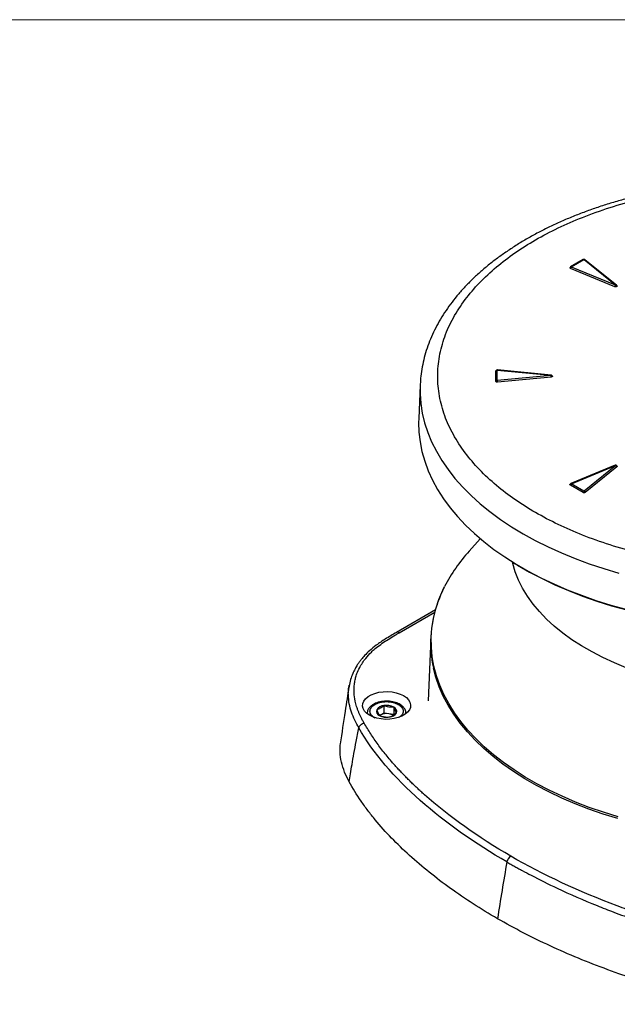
# Model space of a CAD drawing. Header units: millimetres. Extents: x 0 to 864, y 0 to 559.
# Tile 9 of 10: x 648 to 732, y 420 to 559. Entities that reach past the tile are written whole.
import ezdxf

# ---------------------------------------------------------------- set-up
doc = ezdxf.new("R2010")
doc.units = ezdxf.units.MM

msp = doc.modelspace()

# ---------------------------------------------------------------- linework, layer by layer
at = {"color": 7, "linetype": 'Continuous', "lineweight": 18}
msp.add_line((0, 558.8), (863.6, 558.8), dxfattribs=at)
for p, q in [((727.34, 524.89), (725.55, 523.86)), ((725.65, 523.85), (727.44, 524.88)), ((727.45, 524.88), (731.92, 521.27)), ((732.05, 521.26), (727.58, 524.87)), ((731.8, 521.05), (725.54, 523.63)), ((731.91, 521.26), (725.66, 523.84)), ((714.99, 509.13), (715, 509.16)), ((714.99, 507.67), (714.99, 509.13)), ((715.18, 507.79), (715.18, 509.25)), ((715.19, 509.26), (722.77, 508.53)), ((722.77, 508.52), (715.19, 507.79)), ((722.79, 508.56), (715.21, 509.29)), ((722.81, 508.29), (715.22, 507.56)), ((704.28, 507.14), (704.08, 502.42)), ((704.29, 507.27), (704.28, 507.14)), ((731.84, 495.81), (725.58, 493.23)), ((725.66, 493.2), (731.91, 495.78)), ((731.92, 495.78), (727.45, 492.17)), ((732.08, 495.59), (727.61, 491.98)), ((727.31, 491.97), (725.52, 493)), ((727.44, 492.17), (725.65, 493.2)), ((712.79, 485.43), (711.22, 483.68)), ((717.51, 482.03), (717.72, 481.9)), ((706.44, 475.37), (700.94, 472.19)), ((701.34, 472.15), (706.35, 475.04)), ((705.78, 471.36), (705.42, 462.52)), ((694.25, 464.63), (694.28, 464.74)), ((694.25, 464.59), (694.25, 464.63)), ((696.79, 460.72), (696.79, 460.7)), ((699.17, 460.79), (698.66, 460.49)), ((699.17, 461.85), (699.17, 460.79)), ((699.87, 460.68), (699.17, 460.79)), ((700.56, 461.63), (700.56, 460.57)), ((702.29, 460.75), (702.29, 460.72)), ((702.29, 460.7), (702.29, 460.72)), ((698.66, 460.49), (698.57, 460.44)), ((698.66, 460.49), (698.58, 460.44)), ((700.56, 460.57), (699.87, 460.68))]:
    msp.add_line(p, q)
at = {"flags": 128}
for points in [[(715.21, 509.29), (715.21, 509.29), (715.2, 509.29), (715.2, 509.27), (715.19, 509.26)], [(704.28, 507.14), (704.28, 505.92), (704.38, 504.54), (704.59, 503.17), (704.92, 501.81), (705.36, 500.45), (705.91, 499.11), (706.58, 497.79), (707.35, 496.49), (708.23, 495.21), (709.21, 493.96), (710.3, 492.73), (711.49, 491.54), (712.77, 490.38), (714.15, 489.26), (715.63, 488.17), (717.19, 487.13), (718.83, 486.14)], [(704.08, 502.42), (704.07, 501.88), (704.11, 500.5), (704.27, 499.12), (704.54, 497.74), (704.93, 496.38), (705.43, 495.03), (706.04, 493.69), (706.76, 492.37), (707.59, 491.08), (708.52, 489.81), (709.56, 488.56), (710.71, 487.35), (711.95, 486.16), (713.29, 485.02), (714.72, 483.91), (716.24, 482.85), (717.85, 481.82), (719.55, 480.85), (721.32, 479.92), (723.17, 479.04), (725.08, 478.21), (727.07, 477.44), (729.11, 476.72), (731.22, 476.06), (733.37, 475.46)], [(718.83, 486.14), (720.56, 485.19), (722.36, 484.29), (724.24, 483.44), (726.18, 482.64), (728.19, 481.9), (730.26, 481.21), (732.38, 480.58)], [(733.42, 467.19), (731.74, 467.89), (730.12, 468.63), (728.58, 469.43), (727.11, 470.27), (725.73, 471.16), (724.44, 472.1), (723.24, 473.07), (722.14, 474.08), (721.14, 475.13), (720.24, 476.2), (719.45, 477.31), (718.76, 478.43), (718.18, 479.58), (717.72, 480.75), (717.37, 481.92), (717.32, 482.15)], [(717.72, 481.9), (718.06, 481.69), (719.75, 480.72), (721.51, 479.8), (723.34, 478.92), (725.25, 478.1), (727.22, 477.33), (729.26, 476.62), (731.35, 475.96), (733.49, 475.37)], [(732.25, 446.12), (730.19, 446.76), (728.17, 447.46), (726.22, 448.21), (724.34, 449.02), (722.53, 449.88), (720.79, 450.79), (719.13, 451.75), (717.55, 452.75), (716.06, 453.8), (714.66, 454.89), (713.35, 456.01), (712.14, 457.18), (711.03, 458.37), (710.02, 459.59), (709.12, 460.84), (708.32, 462.12), (707.63, 463.41), (707.05, 464.73), (706.59, 466.06), (706.23, 467.4), (705.99, 468.74), (705.87, 470.1), (705.85, 471.45), (705.96, 472.81), (706.17, 474.16), (706.5, 475.5), (706.95, 476.83), (707.5, 478.15), (707.75, 478.66)], [(732.22, 445.87), (730.15, 446.51), (728.13, 447.21), (726.18, 447.96), (724.29, 448.77), (722.47, 449.64), (720.73, 450.55), (719.07, 451.51), (717.49, 452.51), (715.99, 453.56), (714.59, 454.65), (713.28, 455.78), (712.07, 456.94), (710.96, 458.14), (709.95, 459.37), (709.04, 460.62), (708.24, 461.9), (707.55, 463.2), (706.97, 464.51), (706.51, 465.84), (706.16, 467.14)], [(701.95, 463.25), (702.35, 462.97), (702.65, 462.65), (702.85, 462.31), (702.94, 461.95), (702.91, 461.59), (702.77, 461.24), (702.51, 460.9), (702.16, 460.61), (701.71, 460.35), (701.2, 460.14), (700.62, 460), (700.01, 459.91), (699.38, 459.9), (698.76, 459.95), (698.17, 460.06), (697.62, 460.24), (697.14, 460.47), (696.74, 460.75), (696.43, 461.07), (696.23, 461.41), (696.15, 461.77), (696.17, 462.13), (696.32, 462.48), (696.57, 462.81), (696.93, 463.11), (697.37, 463.37), (697.89, 463.57), (698.46, 463.72), (699.07, 463.8), (699.7, 463.82), (700.32, 463.77), (700.92, 463.65), (701.46, 463.48), (701.95, 463.25)]]:
    msp.add_lwpolyline(points, dxfattribs=at)
for centre, radius, start, end in [((727.38, 524.8), 0.101, 54.6374, 114.0521), ((727.51, 524.77), 0.122, 55.3373, 117.5994), ((715.17, 509.06), 0.197, 86.735, 157.8908), ((715.17, 507.6), 0.197, 86.735, 157.8908), ((714.08, 507.52), 1.15, 1.9104, 13.6668), ((728.5, 468.02), 23.32, 137.8315, 152.8556), ((722.13, 470.72), 16.36, 161.109, 192.6096), ((701.1, 471.83), 0.395, 53.7688, 114.8999), ((698.75, 461.05), 0.635, 160.539, 249.2579), ((699.25, 460.53), 1.32, 93.4335, 146.5611), ((699.54, 458.79), 1.92, 80.2289, 117.3572), ((699.54, 459.66), 2.22, 62.6428, 99.7711), ((699.84, 461.55), 1.32, 273.4335, 326.5611), ((700.34, 461.04), 0.635, 340.539, 69.2579), ((699.54, 462.42), 2.22, 242.6428, 279.7711), ((699.66, 459.12), 1.57, 58.9168, 82.3243), ((717.78, 439.51), 1.25, 122.9319, 169.5418)]:
    msp.add_arc(centre, radius, start, end)
for points, knots in [([(753.99, 536.12), (753.21, 536.11), (752.12, 536.11), (750.51, 536.05), (749.14, 535.99), (747.52, 535.88), (745.82, 535.73), (744.05, 535.53), (742.23, 535.3), (740.39, 535.01), (738.53, 534.67), (736.67, 534.29), (734.82, 533.86), (732.98, 533.38), (731.16, 532.85), (729.37, 532.28), (727.61, 531.65), (725.89, 530.99), (724.21, 530.27), (722.57, 529.52), (720.98, 528.71), (719.45, 527.87), (717.97, 526.99), (716.56, 526.06), (715.2, 525.1), (713.91, 524.1), (712.69, 523.06), (711.55, 521.99), (710.47, 520.89), (709.48, 519.75), (708.56, 518.59), (707.73, 517.39), (706.98, 516.17), (706.31, 514.93), (705.74, 513.66), (705.25, 512.37), (704.86, 511.07), (704.57, 509.74), (704.37, 508.48), (704.32, 507.66), (704.3, 507.29)], [0, 0, 0, 0, 0.030845, 0.043248, 0.063844, 0.085206, 0.108103, 0.13198, 0.156615, 0.181831, 0.207501, 0.233532, 0.259856, 0.286418, 0.313178, 0.340104, 0.367169, 0.394354, 0.421642, 0.44902, 0.476476, 0.504, 0.531586, 0.559225, 0.586911, 0.614636, 0.642393, 0.670177, 0.697979, 0.725795, 0.753618, 0.781443, 0.809268, 0.837096, 0.864931, 0.892787, 0.920684, 0.948649, 0.976718, 1, 1, 1, 1]), ([(787.38, 527.68), (786.36, 528.27), (784.23, 529.39), (780.71, 530.92), (776.89, 532.29), (772.72, 533.47), (768.3, 534.43), (763.65, 535.13), (758.86, 535.57), (753.99, 535.71), (749.12, 535.57), (744.33, 535.13), (739.68, 534.43), (735.26, 533.47), (731.09, 532.29), (727.26, 530.92), (723.75, 529.39), (720.55, 527.7), (717.64, 525.86), (714.97, 523.83), (712.61, 521.62), (710.56, 519.21), (708.9, 516.66), (707.68, 513.98), (706.93, 511.21), (706.69, 508.4), (706.93, 505.59), (707.68, 502.83), (708.9, 500.14), (710.56, 497.59), (712.61, 495.18), (714.97, 492.97), (717.64, 490.94), (720.55, 489.1), (723.75, 487.42), (727.26, 485.88), (731.09, 484.51), (735.26, 483.33), (739.68, 482.37), (744.33, 481.67), (749.12, 481.24), (753.99, 481.09), (758.86, 481.24), (763.65, 481.67), (768.3, 482.37), (772.72, 483.33), (776.89, 484.51), (780.71, 485.88), (784.23, 487.42), (787.43, 489.1), (790.34, 490.94), (793, 492.97), (795.37, 495.18), (797.42, 497.59), (799.07, 500.14), (800.29, 502.83), (801.04, 505.59), (801.29, 508.4), (801.04, 511.21), (800.29, 513.98), (799.07, 516.66), (797.42, 519.21), (795.37, 521.62), (793, 523.83), (790.34, 525.86), (788.4, 527.09), (787.38, 527.68)], [0, 0, 0, 0, 0.014562, 0.029124, 0.04456, 0.059997, 0.076076, 0.092156, 0.108577, 0.125, 0.141421, 0.157844, 0.173923, 0.190003, 0.205439, 0.220876, 0.235437, 0.25, 0.264561, 0.279124, 0.29456, 0.309997, 0.326076, 0.342156, 0.358577, 0.375, 0.391421, 0.407844, 0.423923, 0.440003, 0.455439, 0.470876, 0.485437, 0.5, 0.514561, 0.529124, 0.54456, 0.559997, 0.576076, 0.592156, 0.608577, 0.625, 0.641421, 0.657844, 0.673923, 0.690003, 0.705439, 0.720876, 0.735437, 0.75, 0.764561, 0.779124, 0.79456, 0.809997, 0.826076, 0.842156, 0.858577, 0.875, 0.891421, 0.907844, 0.923923, 0.940003, 0.955439, 0.970876, 0.985437, 1, 1, 1, 1]), ([(727.58, 524.87), (727.56, 524.88), (727.53, 524.9), (727.47, 524.92), (727.42, 524.92), (727.38, 524.91), (727.36, 524.9), (727.36, 524.9)], [0, 0, 0, 0, 0.229553, 0.487015, 0.771959, 0.921183, 1, 1, 1, 1]), ([(725.54, 523.63), (725.53, 523.63), (725.51, 523.65), (725.47, 523.68), (725.46, 523.72), (725.46, 523.75), (725.48, 523.77), (725.48, 523.78)], [0, 0, 0, 0, 0.135796, 0.389141, 0.616697, 0.858714, 1, 1, 1, 1]), ([(725.55, 523.86), (725.54, 523.84), (725.52, 523.82), (725.49, 523.79), (725.48, 523.78)], [0, 0, 0, 0, 0.652176, 1, 1, 1, 1]), ([(725.54, 523.85), (725.55, 523.85), (725.57, 523.87), (725.61, 523.87), (725.64, 523.86), (725.65, 523.85)], [0, 0, 0, 0, 0.3100877, 0.6550438, 1, 1, 1, 1]), ([(725.66, 523.84), (725.65, 523.83), (725.63, 523.81), (725.6, 523.78), (725.57, 523.73), (725.55, 523.68), (725.55, 523.65), (725.54, 523.63)], [0, 0, 0, 0, 0.199459, 0.400007, 0.599715, 0.800965, 1, 1, 1, 1]), ([(725.65, 523.85), (725.65, 523.85), (725.65, 523.85), (725.65, 523.84), (725.66, 523.84)], [0, 0, 0, 0, 0.499891, 1, 1, 1, 1]), ([(731.8, 521.05), (731.8, 521.07), (731.81, 521.09), (731.82, 521.14), (731.85, 521.18), (731.87, 521.22), (731.89, 521.25), (731.91, 521.26), (731.91, 521.26)], [0, 0, 0, 0, 0.179148, 0.36155, 0.54258, 0.721453, 0.899872, 1, 1, 1, 1]), ([(732.09, 521.19), (732.1, 521.19), (732.12, 521.17), (732.12, 521.13), (732.1, 521.09), (732.06, 521.06), (732, 521.04), (731.94, 521.03), (731.87, 521.03), (731.82, 521.04), (731.8, 521.05), (731.8, 521.05)], [0, 0, 0, 0, 0.067348, 0.209875, 0.335679, 0.465207, 0.594554, 0.723887, 0.853281, 0.978817, 1, 1, 1, 1]), ([(731.91, 521.26), (731.91, 521.26), (731.92, 521.26), (731.92, 521.26), (731.92, 521.27), (731.92, 521.27), (731.92, 521.27)], [0, 0, 0, 0, 0.247029, 0.494057, 0.725049, 1, 1, 1, 1]), ([(731.92, 521.27), (731.94, 521.27), (731.96, 521.28), (732, 521.28), (732.04, 521.27), (732.06, 521.25), (732.07, 521.22), (732.08, 521.21)], [0, 0, 0, 0, 0.199464, 0.396268, 0.595126, 0.798157, 1, 1, 1, 1]), ([(732.11, 521.14), (732.11, 521.15), (732.11, 521.17), (732.08, 521.22), (732.05, 521.26), (732.03, 521.27), (732.02, 521.28)], [0, 0, 0, 0, 0.113279, 0.489684, 0.876099, 1, 1, 1, 1]), ([(715.21, 509.29), (715.2, 509.29), (715.18, 509.29), (715.14, 509.29), (715.08, 509.27), (715.03, 509.22), (715.01, 509.18), (715, 509.16)], [0, 0, 0, 0, 0.113937, 0.237487, 0.499174, 0.759687, 1, 1, 1, 1]), ([(722.79, 508.56), (722.79, 508.56), (722.78, 508.56), (722.78, 508.54), (722.77, 508.53)], [0, 0, 0, 0, 0.470302, 1, 1, 1, 1]), ([(722.77, 508.52), (722.77, 508.52), (722.78, 508.52), (722.78, 508.52), (722.78, 508.53), (722.78, 508.53), (722.77, 508.53)], [0, 0, 0, 0, 0.247029, 0.494057, 0.725049, 1, 1, 1, 1]), ([(722.81, 508.29), (722.8, 508.3), (722.8, 508.33), (722.8, 508.38), (722.79, 508.43), (722.79, 508.47), (722.78, 508.5), (722.78, 508.52), (722.77, 508.52)], [0, 0, 0, 0, 0.179148, 0.36155, 0.54258, 0.721453, 0.899872, 1, 1, 1, 1]), ([(722.97, 508.42), (722.96, 508.44), (722.94, 508.48), (722.89, 508.53), (722.84, 508.56), (722.8, 508.56), (722.79, 508.56)], [0, 0, 0, 0, 0.278908, 0.562929, 0.859757, 1, 1, 1, 1]), ([(722.96, 508.43), (722.97, 508.42), (722.98, 508.4), (722.96, 508.36), (722.93, 508.33), (722.88, 508.3), (722.83, 508.29), (722.81, 508.29), (722.81, 508.29)], [0, 0, 0, 0, 0.143767, 0.350859, 0.557928, 0.765095, 0.966084, 1, 1, 1, 1]), ([(715.22, 507.56), (715.17, 507.55), (715.11, 507.56), (715.01, 507.61), (714.99, 507.64), (714.99, 507.67)], [0, 0, 0, 0, 0.5, 0.5, 1, 1, 1, 1]), ([(731.84, 495.8), (731.84, 495.81), (731.85, 495.81), (731.87, 495.81), (731.9, 495.79), (731.91, 495.78)], [0, 0, 0, 0, 0.078296, 0.539148, 1, 1, 1, 1]), ([(732.11, 495.69), (732.11, 495.69), (732.1, 495.71), (732.08, 495.74), (732.04, 495.77), (732, 495.8), (731.95, 495.82), (731.9, 495.82), (731.87, 495.81), (731.85, 495.81)], [0, 0, 0, 0, 0.033038, 0.192822, 0.352079, 0.51297, 0.675767, 0.842552, 1, 1, 1, 1]), ([(731.92, 495.78), (731.92, 495.78), (731.92, 495.78), (731.92, 495.78), (731.92, 495.79), (731.91, 495.78), (731.91, 495.78)], [0, 0, 0, 0, 0.247029, 0.494057, 0.725049, 1, 1, 1, 1]), ([(732.08, 495.59), (732.07, 495.61), (732.07, 495.63), (732.04, 495.68), (732.01, 495.71), (731.98, 495.75), (731.95, 495.77), (731.93, 495.78), (731.92, 495.78)], [0, 0, 0, 0, 0.179148, 0.36155, 0.54258, 0.721453, 0.899872, 1, 1, 1, 1]), ([(732.11, 495.69), (732.11, 495.68), (732.12, 495.66), (732.11, 495.63), (732.09, 495.61), (732.08, 495.59), (732.08, 495.59)], [0, 0, 0, 0, 0.15581, 0.551421, 0.935234, 1, 1, 1, 1]), ([(725.52, 493), (725.51, 493), (725.49, 493.02), (725.46, 493.05), (725.46, 493.09), (725.47, 493.12), (725.49, 493.14), (725.49, 493.14)], [0, 0, 0, 0, 0.142074, 0.407131, 0.645207, 0.898413, 1, 1, 1, 1]), ([(725.58, 493.23), (725.56, 493.21), (725.53, 493.18), (725.5, 493.15), (725.49, 493.14)], [0, 0, 0, 0, 0.657134, 1, 1, 1, 1]), ([(725.65, 493.2), (725.64, 493.19), (725.62, 493.17), (725.58, 493.14), (725.55, 493.09), (725.53, 493.05), (725.52, 493.01), (725.52, 493)], [0, 0, 0, 0, 0.199459, 0.400007, 0.599715, 0.800965, 1, 1, 1, 1]), ([(725.58, 493.23), (725.58, 493.23), (725.59, 493.23), (725.62, 493.23), (725.64, 493.21), (725.66, 493.2)], [0, 0, 0, 0, 0.078296, 0.539148, 1, 1, 1, 1]), ([(725.66, 493.21), (725.65, 493.2), (725.65, 493.2), (725.65, 493.2), (725.65, 493.2)], [0, 0, 0, 0, 0.499891, 1, 1, 1, 1]), ([(727.31, 491.97), (727.31, 492.01), (727.33, 492.05), (727.38, 492.12), (727.41, 492.15), (727.44, 492.17)], [0, 0, 0, 0, 0.5, 0.5, 1, 1, 1, 1]), ([(727.61, 491.98), (727.59, 491.97), (727.57, 491.96), (727.52, 491.94), (727.49, 491.93), (727.43, 491.93), (727.41, 491.93), (727.35, 491.94), (727.33, 491.95), (727.31, 491.97)], [0, 0, 0, 0, 0.25, 0.25, 0.5, 0.5, 0.75, 0.75, 1, 1, 1, 1]), ([(727.44, 492.17), (727.44, 492.17), (727.45, 492.17), (727.45, 492.17), (727.45, 492.17)], [0, 0, 0, 0, 0.4998907, 1, 1, 1, 1]), ([(727.45, 492.17), (727.47, 492.16), (727.5, 492.15), (727.53, 492.11), (727.57, 492.07), (727.6, 492.03), (727.6, 492), (727.61, 491.98)], [0, 0, 0, 0, 0.199459, 0.400007, 0.599715, 0.800965, 1, 1, 1, 1]), ([(707.71, 478.6), (707.67, 478.51), (707.42, 478.04), (707.06, 477.21), (706.79, 476.45), (706.67, 476.1)], [0, 0, 0, 0, 0.100455, 0.582124, 1, 1, 1, 1]), ([(700.94, 472.19), (700.4, 471.88), (699.41, 471.3), (698.13, 470.44), (697.16, 469.65), (696.47, 468.96), (696.01, 468.43), (695.67, 467.98), (695.38, 467.55), (695.06, 467), (694.73, 466.32), (694.43, 465.51), (694.31, 464.92), (694.25, 464.6)], [0, 0, 0, 0, 0.152991, 0.286659, 0.39955, 0.491778, 0.563145, 0.607368, 0.65764, 0.722154, 0.800806, 0.893336, 1, 1, 1, 1]), ([(696.37, 459.37), (696.3, 459.5), (696.16, 459.76), (695.96, 460.14), (695.77, 460.53), (695.6, 460.92), (695.45, 461.31), (695.31, 461.7), (695.2, 462.09), (695.04, 462.75), (694.92, 463.68), (694.95, 464.67), (695.09, 465.47), (695.22, 465.97), (695.42, 466.56), (695.8, 467.39), (696.46, 468.41), (697.26, 469.3), (697.99, 469.95), (698.71, 470.51), (699.55, 471.07), (700.3, 471.54), (700.9, 471.89), (701.2, 472.07), (701.34, 472.15)], [0, 0, 0, 0, 0.028975, 0.057858, 0.086653, 0.115366, 0.144007, 0.172593, 0.201141, 0.229678, 0.315101, 0.401325, 0.444232, 0.487083, 0.509778, 0.572796, 0.672591, 0.743863, 0.78677, 0.839957, 0.89316, 0.946505, 0.976583, 1, 1, 1, 1]), ([(694.24, 464.59), (694.05, 463.41), (693.6, 460.68), (693.22, 457.97), (693, 456.44)], [0, 0, 0, 0, 0.434429, 1, 1, 1, 1]), ([(695.62, 458.7), (695.43, 459.06), (695.02, 459.79), (694.56, 460.92), (694.23, 462.11), (694.13, 463.33), (694.13, 464.17), (694.24, 464.59), (694.25, 464.59)], [0, 0, 0, 0, 0.188824, 0.382644, 0.582611, 0.788078, 0.997119, 1, 1, 1, 1]), ([(702.29, 460.72), (702.26, 460.91), (702.22, 461.25), (701.86, 461.72), (701.34, 462.09), (700.61, 462.37), (699.73, 462.5), (698.79, 462.44), (698.06, 462.23), (697.53, 461.95), (697.16, 461.64), (696.86, 461.22), (696.81, 460.89), (696.79, 460.72)], [0, 0, 0, 0, 0.096651, 0.172086, 0.270741, 0.368179, 0.476801, 0.587364, 0.698616, 0.760388, 0.831062, 0.910965, 1, 1, 1, 1]), ([(697.88, 460.08), (697.69, 460.22), (697.41, 460.42), (697.22, 460.77), (697.18, 461.04), (697.22, 461.32), (697.41, 461.66), (697.84, 462.02), (698.47, 462.27), (699.06, 462.38), (699.54, 462.41), (700.02, 462.38), (700.61, 462.27), (701.24, 462.02), (701.67, 461.66), (701.86, 461.32), (701.91, 461.04), (701.86, 460.77), (701.71, 460.47), (701.49, 460.31), (701.36, 460.22)], [0, 0, 0, 0, 0.081917, 0.126463, 0.171058, 0.215603, 0.260198, 0.342116, 0.424033, 0.468578, 0.513173, 0.557719, 0.602314, 0.684231, 0.766148, 0.810694, 0.855289, 0.899834, 0.94443, 1, 1, 1, 1]), ([(699.17, 461.85), (699, 461.7), (698.83, 461.56), (698.49, 461.36), (698.31, 461.3), (698.15, 461.26)], [0, 0, 0, 0, 0.5, 0.5, 1, 1, 1, 1]), ([(698.15, 461.26), (698.21, 461.07), (698.27, 460.9), (698.4, 460.63), (698.46, 460.53), (698.52, 460.45)], [0, 0, 0, 0, 0.5, 0.5, 1, 1, 1, 1]), ([(700.56, 461.63), (700.33, 461.61), (700.1, 461.61), (699.63, 461.68), (699.4, 461.76), (699.17, 461.85)], [0, 0, 0, 0, 0.5, 0.5, 1, 1, 1, 1]), ([(699.92, 460.24), (700.08, 460.28), (700.25, 460.34), (700.6, 460.54), (700.77, 460.67), (700.94, 460.83)], [0, 0, 0, 0, 0.5, 0.5, 1, 1, 1, 1]), ([(700.94, 460.83), (700.87, 460.9), (700.81, 461), (700.69, 461.27), (700.62, 461.44), (700.56, 461.63)], [0, 0, 0, 0, 0.5, 0.5, 1, 1, 1, 1]), ([(695.62, 458.7), (695.64, 458.77), (695.67, 458.85), (695.76, 458.99), (695.82, 459.07), (695.96, 459.19), (696.04, 459.25), (696.2, 459.33), (696.29, 459.36), (696.37, 459.37)], [0, 0, 0, 0, 0.25, 0.25, 0.5, 0.5, 0.75, 0.75, 1, 1, 1, 1]), ([(704.9, 449.25), (704.72, 449.41), (704.37, 449.72), (703.86, 450.2), (703.35, 450.68), (702.86, 451.16), (702.37, 451.65), (701.89, 452.14), (701.42, 452.63), (700.96, 453.13), (700.51, 453.63), (700.01, 454.21), (699.47, 454.86), (698.89, 455.59), (698.33, 456.33), (697.8, 457.08), (697.3, 457.84), (696.82, 458.6), (696.52, 459.11), (696.37, 459.37)], [0, 0, 0, 0, 0.049585, 0.099232, 0.148935, 0.198691, 0.248497, 0.29835, 0.348248, 0.398187, 0.448168, 0.498188, 0.569616, 0.641123, 0.712712, 0.784385, 0.856151, 0.928019, 1, 1, 1, 1]), ([(698.52, 460.45), (698.75, 460.36), (698.98, 460.29), (699.45, 460.22), (699.69, 460.22), (699.92, 460.24)], [0, 0, 0, 0, 0.5, 0.5, 1, 1, 1, 1]), ([(694.26, 451.08), (694.32, 451.46), (694.45, 452.27), (694.67, 453.6), (694.94, 455.12), (695.26, 456.84), (695.5, 458.06), (695.62, 458.7)], [0, 0, 0, 0, 0.148317, 0.321827, 0.521092, 0.746838, 1, 1, 1, 1]), ([(694.26, 451.08), (694.03, 451.54), (693.57, 452.45), (693.14, 453.85), (692.91, 455.2), (692.99, 456.08), (693.03, 456.49)], [0, 0, 0, 0, 0.258716, 0.518622, 0.777783, 1, 1, 1, 1]), ([(715.22, 431.72), (712.85, 433.09), (710.64, 434.52), (706.5, 437.5), (704.57, 439.05), (701.02, 442.27), (699.39, 443.94), (697.59, 446.12), (697.24, 446.56), (696.57, 447.45), (696.24, 447.9), (695.32, 449.24), (694.76, 450.16), (694.26, 451.08)], [0, 0, 0, 0, 0.25, 0.25, 0.5, 0.5, 0.75, 0.75, 0.8125, 0.8125, 0.875, 0.875, 1, 1, 1, 1]), ([(716.55, 439.74), (716.73, 439.63), (717.1, 439.42), (717.66, 439.1), (718.2, 438.8), (718.97, 438.39), (720.74, 437.44), (724.18, 435.73), (728.11, 434.02), (731.83, 432.57), (735.45, 431.27), (738.78, 430.21), (741.56, 429.44), (742.84, 429.1), (744.13, 428.78), (745.44, 428.47), (746.76, 428.17), (748.09, 427.89), (748.99, 427.72), (749.44, 427.63)], [0, 0, 0, 0, 0.019951, 0.039868, 0.059752, 0.076753, 0.120314, 0.243441, 0.423179, 0.494942, 0.58509, 0.748651, 0.784394, 0.820187, 0.856031, 0.89193, 0.927887, 0.963909, 1, 1, 1, 1]), ([(749.68, 428.6), (749.42, 428.65), (748.9, 428.75), (748.12, 428.9), (747.35, 429.06), (746.59, 429.23), (745.82, 429.4), (745.07, 429.58), (744.31, 429.76), (743.56, 429.94), (742.82, 430.14), (742.07, 430.33), (741.34, 430.53), (740.36, 430.81), (739.15, 431.16), (737.71, 431.6), (736.29, 432.06), (734.89, 432.53), (733.51, 433.02), (732.6, 433.35), (732.15, 433.52)], [0, 0, 0, 0, 0.042007, 0.083972, 0.1259, 0.167792, 0.20965, 0.251476, 0.293272, 0.335038, 0.376775, 0.418485, 0.460168, 0.501823, 0.58517, 0.668404, 0.751516, 0.834495, 0.917329, 1, 1, 1, 1]), ([(748.76, 419.62), (745.56, 420.2), (742.47, 420.91), (736.5, 422.55), (733.6, 423.48), (729.39, 425.03), (728, 425.57), (725.29, 426.69), (723.96, 427.27), (720.07, 429.08), (717.59, 430.36), (715.22, 431.72)], [0, 0, 0, 0, 0.25, 0.25, 0.5, 0.5, 0.625, 0.625, 0.75, 0.75, 1, 1, 1, 1])]:
    msp.add_open_spline(points, degree=3, knots=knots)
for points in [[(727.44, 524.88), (727.44, 524.88), (727.45, 524.88), (727.45, 524.88)], [(715.18, 509.25), (715.18, 509.26), (715.19, 509.26), (715.19, 509.26)], [(715.19, 507.79), (715.19, 507.79), (715.18, 507.79), (715.18, 507.79)], [(716.55, 439.74), (707.75, 444.81), (699.67, 451.54), (695.62, 458.7)], [(717.1, 440.56), (712.48, 443.23), (708.41, 446.13), (704.9, 449.25)], [(732.15, 433.52), (726.74, 435.55), (721.72, 437.9), (717.1, 440.56)], [(716.55, 439.74), (716.07, 437.05), (715.63, 434.38), (715.22, 431.72)]]:
    msp.add_open_spline(points, degree=3)

doc.saveas('drawing.dxf')
